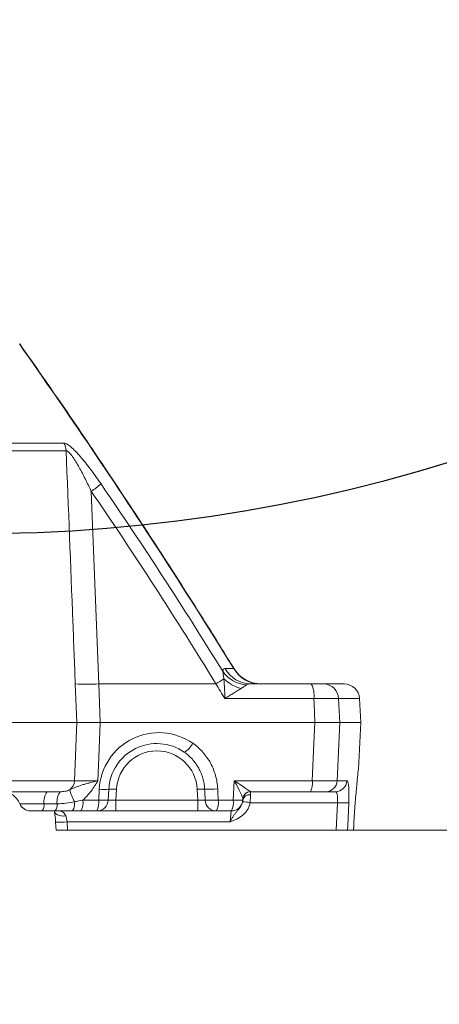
# Model space of a CAD drawing. Header units: millimetres. Extents: x 0 to 16820, y 0 to 11880.
# Tile 13 of 120: x 2732 to 2841, y 6599 to 6855. Entities that reach past the tile are written whole.
import ezdxf

# ---------------------------------------------------------------- set-up
doc = ezdxf.new("R2010")
doc.units = ezdxf.units.MM
doc.header["$LTSCALE"] = 20
doc.styles.add('SLDTEXTSTYLE0', font='TXT', dxfattribs={"width": 0.605})
doc.dimstyles.new('SLDDIMSTYLE0', dxfattribs={"dimtxt": 140, "dimasz": 100, "dimexe": 0, "dimexo": 0.0625, "dimgap": 35, "dimtad": 1, "dimtoh": 1, "dimdec": 0, "dimrnd": 1e-09, "dimzin": 12, "dimdsep": 46, "dimtxsty": 'SLDTEXTSTYLE0', "dimsah": 1, "dimcen": 0.09, "dimadec": 0, "dimazin": 0, "dimtfac": 1, "dimtofl": 0, "dimtmove": 0, "dimatfit": 3, "dimfxl": 0, "dimfrac": 2, "dimtolj": 1, "dimtzin": 12, "dimarcsym": 0})

# ---------------------------------------------------------------- blocks, each defined once
blk = doc.blocks.new('*D5')
at = {"color": 7, "linetype": 'Continuous', "lineweight": 0}
for p, q in [((2720.78, 9015.29), (5150.78, 9015.29)), ((5120.78, 9015.29), (5120.78, 6644.47)), ((2871.03, 6644.47), (5150.78, 6644.47))]:
    blk.add_line(p, q, dxfattribs=at)
for points in [[(5120.78, 9015.29), (5105.78, 8915.29), (5135.78, 8915.29)], [(5120.78, 6644.47), (5135.78, 6744.47), (5105.78, 6744.47)]]:
    blk.add_solid(points, dxfattribs=at)
at = {"color": 7, "linetype": 'Continuous', "lineweight": 0, "insert": (4940.31, 7616), "char_height": 140, "attachment_point": 1, "rotation": 90, "style": 'SLDTEXTSTYLE0'}
blk.add_mtext('2371', dxfattribs=at)
blk = doc.blocks.new('*D7')
at = {"color": 7, "linetype": 'Continuous', "lineweight": 0}
for p, q in [((4596.6, 7139.47), (4596.6, 4493.51)), ((2545.78, 6319.22), (2545.78, 4493.51)), ((4596.6, 4523.51), (2545.78, 4523.51))]:
    blk.add_line(p, q, dxfattribs=at)
for points in [[(2545.78, 4523.51), (2645.78, 4508.51), (2645.78, 4538.51)], [(4596.6, 4523.51), (4496.6, 4538.51), (4496.6, 4508.51)]]:
    blk.add_solid(points, dxfattribs=at)
at = {"color": 7, "linetype": 'Continuous', "lineweight": 0, "insert": (3357.32, 4703.98), "char_height": 140, "attachment_point": 1, "style": 'SLDTEXTSTYLE0'}
blk.add_mtext('2051', dxfattribs=at)
blk = doc.blocks.new('*D8')
at = {"color": 7, "linetype": 'Continuous', "lineweight": 0}
for p, q in [((3138.67, 7139.47), (3138.67, 4774.47)), ((2545.78, 6319.22), (2545.78, 4774.47)), ((3138.67, 4804.47), (2545.78, 4804.47))]:
    blk.add_line(p, q, dxfattribs=at)
for points in [[(2545.78, 4804.47), (2645.78, 4789.47), (2645.78, 4819.47)], [(3138.67, 4804.47), (3038.67, 4819.47), (3038.67, 4789.47)]]:
    blk.add_solid(points, dxfattribs=at)
at = {"color": 7, "linetype": 'Continuous', "lineweight": 0, "insert": (2681.89, 4984.94), "char_height": 140, "attachment_point": 1, "style": 'SLDTEXTSTYLE0'}
blk.add_mtext('593', dxfattribs=at)

msp = doc.modelspace()

# ---------------------------------------------------------------- linework, layer by layer
at = {"color": 8, "linetype": 'Continuous', "lineweight": 0}
for p, q in [((2490.31, 6745.01), (2743.62, 6745.01)), ((2744.21, 6743.05), (2490.14, 6743.05)), ((2750.74, 6732.48), (2752.67, 6682.47)), ((2785.49, 6686.44), (2787.78, 6686.44)), ((2746.97, 6672.47), (2746.58, 6682.47)), ((2752.67, 6682.47), (2753.06, 6672.47)), ((2752.67, 6682.47), (2783.14, 6682.47)), ((2808.58, 6678.68), (2785.46, 6678.68)), ((2815.02, 6678.68), (2815.3, 6672.47)), ((2820.46, 6678.68), (2815.02, 6678.68)), ((2815.3, 6672.47), (2814.63, 6657.31)), ((2491.34, 6657.31), (2746.38, 6657.31)), ((2752.68, 6652.31), (2752.82, 6655.12)), ((2757.3, 6655.12), (2757.15, 6652.31)), ((2778.42, 6652.31), (2778.27, 6655.12)), ((2787.63, 6652.31), (2787.89, 6657.31)), ((2787.89, 6657.31), (2808.18, 6657.31)), ((2814.63, 6657.31), (2817.15, 6657.31)), ((2792.11, 6654.47), (2792.1, 6653.63)), ((2738.45, 6651.34), (2741.86, 6651.34)), ((2748.56, 6652.31), (2752.68, 6652.31)), ((2757.15, 6652.31), (2757.15, 6649.47)), ((2757.15, 6652.31), (2778.42, 6652.31)), ((2778.42, 6652.31), (2778.42, 6649.47)), ((2783.74, 6652.31), (2787.63, 6652.31)), ((2814.69, 6651.62), (2792.02, 6651.62)), ((2814.36, 6644.47), (2814.69, 6651.62)), ((2786.81, 6646.62), (2787.11, 6649.47)), ((2786.81, 6646.62), (2744.47, 6646.62)), ((2744.47, 6646.62), (2744.6, 6644.47)), ((2818.86, 6644.47), (2818.93, 6645.62))]:
    msp.add_line(p, q, dxfattribs=at)
at = {"color": 7, "linetype": 'Continuous', "lineweight": 0}
for p, q in [((2792.21, 6682.47), (2807.89, 6682.47)), ((2811.11, 6682.47), (2816.46, 6682.47)), ((2820.78, 6672.47), (2820.46, 6678.68)), ((2491.67, 6672.47), (2746.97, 6672.47)), ((2753.06, 6672.47), (2808.85, 6672.47)), ((2815.3, 6672.47), (2820.78, 6672.47)), ((2820.15, 6660.31), (2820.78, 6672.47)), ((2820.13, 6660.14), (2820.13, 6660.14)), ((2755.3, 6655.12), (2755.15, 6652.31)), ((2742.67, 6654.47), (2492.13, 6654.47)), ((2790.12, 6652.61), (2790.1, 6652.31)), ((2807.66, 6654.47), (2792.11, 6654.47)), ((2814.19, 6654.47), (2811.69, 6654.47)), ((2790.1, 6652.31), (2790.1, 6652.29)), ((2741.38, 6649.47), (2737.97, 6649.47)), ((2752.16, 6649.47), (2748.04, 6649.47)), ((2757.15, 6649.47), (2752.16, 6649.47)), ((2778.42, 6649.47), (2757.15, 6649.47)), ((2783.22, 6649.47), (2778.42, 6649.47)), ((2787.11, 6649.47), (2783.22, 6649.47)), ((2741.44, 6646.59), (2741.58, 6644.46)), ((2818.93, 6645.62), (2818.93, 6645.61)), ((2744.6, 6644.47), (2814.36, 6644.47)), ((2768.53, 6644.47), (3417.11, 6644.47)), ((2818.86, 6644.47), (2817.33, 6644.47))]:
    msp.add_line(p, q, dxfattribs=at)
at = {"color": 8, "linetype": 'Continuous', "lineweight": 0, "flags": 128}
for points in [[(2750.79, 6743.61), (2750.85, 6743.68), (2750.85, 6743.68)], [(2808.85, 6672.47), (2808.64, 6677.28), (2808.58, 6678.68)], [(2746.38, 6657.31), (2746.89, 6670.44), (2746.97, 6672.47)], [(2753.06, 6672.47), (2752.71, 6663.33), (2752.47, 6657.31)], [(2808.18, 6657.31), (2808.53, 6665.08), (2808.85, 6672.47)], [(2745.67, 6649.47), (2745.8, 6649.51), (2745.93, 6649.64), (2746.05, 6649.85), (2746.17, 6650.14), (2746.26, 6650.49), (2746.34, 6650.9), (2746.4, 6651.36), (2746.44, 6651.85)], [(2817.66, 6651.62), (2817.38, 6645.64), (2817.33, 6644.47)], [(2744.13, 6648.18), (2743.51, 6648.14), (2742.92, 6648.18), (2742.38, 6648.3), (2741.92, 6648.49), (2741.55, 6648.74), (2741.3, 6649.03), (2741.17, 6649.36)]]:
    msp.add_lwpolyline(points, dxfattribs=at)
at = {"color": 7, "linetype": 'Continuous', "lineweight": 0, "flags": 128}
msp.add_lwpolyline([(2818.87, 6644.46), (2818.89, 6644.77), (2818.93, 6645.61)], dxfattribs=at)
at = {"color": 7, "linetype": 'Continuous', "lineweight": 30}
for centre, radius, start, end in [((2720.78, 7139.47), 1875.82, 300, 180), ((2720.78, 7139.47), 417.89, 212.4693, 92.4693), ((3170.78, 6360.04), 975.82, 145.3311, 300)]:
    msp.add_arc(centre, radius, start, end, dxfattribs=at)
at = {"color": 8, "linetype": 'Continuous', "lineweight": 0}
for centre, radius, start, end in [((2740.04, 6742.86), 4.18, 2.7109, 31.0713), ((2737.17, 6752.88), 24.5, 303.628, 311.0774), ((2791.65, 6690.45), 8.24, 214.8411, 266.2999), ((2792.26, 6690.21), 7.74, 209.114, 269.6865), ((2794.6, 6690.29), 7.83, 209.4827, 269.7941), ((2755.93, 6726.41), 51.68, 301.7644, 304.4622), ((2792.64, 6691.78), 10.93, 226.9408, 254.1186), ((2749.63, 6752.07), 69.67, 267.4941, 272.5059), ((2802.69, 6679.56), 5.95, 351.486, 29.2533), ((2811.07, 6678.51), 3.96, 2.3945, 89.4617), ((2768.3, 6654.31), 15.5, 55.2978, 177), ((2772.52, 6669.27), 5.11, 297.7306, 334.3197), ((2767.78, 6654.57), 10.5, 3, 177), ((2743.33, 6657.43), 3.05, 306.2128, 357.7191), ((2755.35, 6657.41), 10.5, 193.4232, 211.9857), ((2754.06, 6668.3), 13.24, 264.6346, 275.3654), ((2756.3, 6645.55), 9.62, 84.0433, 95.9567), ((2779.43, 6639.02), 16.14, 87.3123, 94.1365), ((2781.64, 6678.89), 23.79, 266.5122, 274.7151), ((2803.77, 6656.65), 4.47, 330.7467, 8.514), ((2811.66, 6657.43), 2.97, 270.5317, 357.5983), ((2814.17, 6657.45), 2.98, 270.2786, 357.3164), ((2742.89, 6651.86), 4.47, 144.3767, 186.7367), ((2746.3, 6651.86), 4.47, 144.3767, 186.7367), ((2791.82, 6651.89), 1.77, 81.0004, 166.7671), ((2792.11, 6652.5), 1.99, 90.9765, 176.8035), ((2735.79, 6651.03), 2.68, 324.3767, 6.7367), ((2739.2, 6651.03), 2.68, 324.3767, 6.7367), ((2744.15, 6651.65), 4.47, 330.7467, 8.514), ((2748.26, 6651.65), 4.47, 330.7467, 8.514), ((2753.92, 6665.49), 13.24, 264.6346, 275.3654), ((2781.78, 6676.21), 23.98, 266.5615, 274.6883), ((2783.27, 6652.4), 2.93, 182.5046, 268.9422), ((2779.32, 6651.65), 4.47, 330.7467, 8.514), ((2783.21, 6651.65), 4.47, 330.7467, 8.514), ((2788.86, 6665.49), 13.24, 264.6346, 275.3654), ((2789.77, 6641.8), 10.07, 77.0622, 88.3628), ((2816.18, 6670.21), 18.65, 265.4275, 274.5725), ((2742.85, 6659.59), 13.07, 263.978, 277.1316)]:
    msp.add_arc(centre, radius, start, end, dxfattribs=at)
at = {"color": 7, "linetype": 'Continuous', "lineweight": 0}
for centre, radius, start, end in [((2794.77, 6690.47), 8, 211.5661, 269.9954), ((2794.77, 6690.47), 8, 211.6774, 269.9916), ((2816.46, 6678.47), 4, 3, 90), ((2767.78, 6654.47), 12.5, 55.2978, 177), ((2727.53, 6649.47), 5, 22.0456, 90), ((2792.11, 6652.47), 2, 90, 177), ((2734.95, 6652.47), 3, 202.0412, 270), ((2752.16, 6652.47), 3, 270, 357), ((2787.11, 6652.47), 3, 270, 357)]:
    msp.add_arc(centre, radius, start, end, dxfattribs=at)
at = {"color": 8, "linetype": 'Continuous', "lineweight": 0}
for centre, major_axis, ratio, start_param, end_param in [((2775.57, 6706.58), (-26.17, 505.8), 0.003891, 4.604605, 4.610316), ((2776.09, 6706.43), (-25.65, 505.67), 0.00973, 4.604672, 4.610383), ((2787.37, 6657.47), (-2.73, 4.9), 0.067543, 3.248853, 4.642818), ((2787.37, 6657.47), (4.71, -3), 0.026375, 0.083021, 1.476986), ((2792.37, 6657.47), (0.27, 3), 0.114877, 3.02729, 3.151762), ((2757.16, 6652.47), (2.01, 0.16), 0.077066, 3.131435, 4.699492), ((2778.4, 6652.47), (2.01, -0.16), 0.077066, 4.725286, 6.014244)]:
    msp.add_ellipse(centre, major_axis=major_axis, ratio=ratio, start_param=start_param, end_param=end_param, dxfattribs=at)
for points in [[(2750.79, 6743.61), (2744.63, 6752.72), (2738.39, 6761.77), (2732.05, 6770.77)], [(2753.27, 6734.41), (2764.21, 6718.46), (2774.74, 6702.22), (2784.89, 6685.75)], [(2783.14, 6682.47), (2772.75, 6699.41), (2761.97, 6716.09), (2750.74, 6732.48)], [(2785.46, 6678.68), (2784.69, 6679.94), (2783.92, 6681.2), (2783.14, 6682.47)], [(2746.44, 6651.85), (2747.15, 6651.99), (2747.85, 6652.15), (2748.56, 6652.31)]]:
    msp.add_open_spline(points, degree=3, dxfattribs=at)
at = {"color": 7, "linetype": 'Continuous', "lineweight": 0}
for points, knots in [([(2750.85, 6743.68), (2750.48, 6744.23), (2746.99, 6749.41), (2740.79, 6758.47), (2734.86, 6766.92), (2732.14, 6770.8)], [0, 0, 0, 0, 0.060509, 0.568728, 1, 1, 1, 1]), ([(2787.95, 6686.26), (2786.71, 6688.27), (2782.88, 6694.5), (2776.24, 6705), (2767.97, 6717.87), (2759.5, 6730.81), (2753.71, 6739.42), (2750.85, 6743.68)], [0, 0, 0, 0, 0.103963, 0.322175, 0.545716, 0.775078, 1, 1, 1, 1]), ([(2807.89, 6682.47), (2808.28, 6682.47), (2808.66, 6682.47), (2809.19, 6682.47), (2809.36, 6682.47), (2809.69, 6682.47), (2809.84, 6682.47), (2810.12, 6682.47), (2810.26, 6682.47), (2810.5, 6682.47), (2810.6, 6682.47), (2810.79, 6682.47), (2810.88, 6682.47), (2811.01, 6682.47), (2811.07, 6682.47), (2811.11, 6682.47)], [0, 0, 0, 0, 0.25, 0.25, 0.375, 0.375, 0.5, 0.5, 0.625, 0.625, 0.75, 0.75, 0.875, 0.875, 1, 1, 1, 1]), ([(2746.97, 6672.47), (2747.21, 6672.47), (2747.54, 6672.47), (2748.14, 6672.47), (2748.36, 6672.47), (2748.83, 6672.47), (2749.08, 6672.47), (2749.61, 6672.47), (2749.89, 6672.47), (2750.48, 6672.47), (2750.78, 6672.47), (2751.72, 6672.47), (2752.37, 6672.47), (2753.06, 6672.47)], [0, 0, 0, 0, 0.25, 0.25, 0.375, 0.375, 0.5, 0.5, 0.625, 0.625, 0.75, 0.75, 1, 1, 1, 1]), ([(2808.85, 6672.47), (2809.65, 6672.47), (2810.4, 6672.47), (2811.46, 6672.47), (2811.81, 6672.47), (2812.45, 6672.47), (2812.75, 6672.47), (2813.32, 6672.47), (2813.59, 6672.47), (2814.07, 6672.47), (2814.29, 6672.47), (2814.67, 6672.47), (2814.83, 6672.47), (2815.11, 6672.47), (2815.22, 6672.47), (2815.3, 6672.47)], [0, 0, 0, 0, 0.25, 0.25, 0.375, 0.375, 0.5, 0.5, 0.625, 0.625, 0.75, 0.75, 0.875, 0.875, 1, 1, 1, 1]), ([(2818.93, 6645.62), (2818.98, 6646.48), (2819.08, 6648.22), (2819.26, 6650.71), (2819.44, 6653.06), (2819.63, 6655.16), (2819.8, 6656.98), (2819.94, 6658.43), (2820.06, 6659.52), (2820.13, 6660.13), (2820.15, 6660.38), (2820.15, 6660.31), (2820.15, 6660.31)], [0, 0, 0, 0, 0.109155, 0.221547, 0.330993, 0.443642, 0.553615, 0.666781, 0.776822, 0.890035, 0.999642, 1, 1, 1, 1]), ([(2807.66, 6654.47), (2807.91, 6654.47), (2808.15, 6654.47), (2808.63, 6654.47), (2808.86, 6654.47), (2809.3, 6654.47), (2809.51, 6654.47), (2809.92, 6654.47), (2810.11, 6654.47), (2810.47, 6654.47), (2810.63, 6654.47), (2810.93, 6654.47), (2811.07, 6654.47), (2811.42, 6654.47), (2811.59, 6654.47), (2811.69, 6654.47)], [0, 0, 0, 0, 0.125, 0.125, 0.25, 0.25, 0.375, 0.375, 0.5, 0.5, 0.625, 0.625, 0.75, 0.75, 1, 1, 1, 1]), ([(2790.05, 6651.87), (2790.07, 6651.97), (2790.08, 6652.05), (2790.09, 6652.19), (2790.1, 6652.25), (2790.1, 6652.29)], [0, 0, 0, 0, 0.5, 0.5, 1, 1, 1, 1]), ([(2737.97, 6649.47), (2737.96, 6649.47), (2737.68, 6649.47), (2737.08, 6649.47), (2736.25, 6649.47), (2735.76, 6649.47), (2735.36, 6649.47), (2735.03, 6649.47), (2734.98, 6649.47), (2734.95, 6649.47)], [0, 0, 0, 0, 0.0031769, 0.1965732, 0.3895385, 0.582574, 0.6096683, 0.8032402, 1, 1, 1, 1]), ([(2741.17, 6649.38), (2741.17, 6649.38), (2741.22, 6649.1), (2741.32, 6648.4), (2741.42, 6647.44), (2741.46, 6646.81), (2741.47, 6646.59)], [0, 0, 0, 0, 0.002891, 0.378175, 0.781094, 1, 1, 1, 1]), ([(2745.67, 6649.47), (2744.96, 6649.47), (2744.25, 6649.47), (2742.82, 6649.47), (2742.1, 6649.47), (2741.38, 6649.47)], [0, 0, 0, 0, 0.5, 0.5, 1, 1, 1, 1]), ([(2744.6, 6644.47), (2744.26, 6644.47), (2743.59, 6644.47), (2742.69, 6644.47), (2742.02, 6644.47), (2741.64, 6644.47), (2741.64, 6644.47), (2741.64, 6644.47)], [0, 0, 0, 0, 0.214973, 0.429965, 0.644525, 0.858816, 1, 1, 1, 1]), ([(2817.33, 6644.47), (2817.31, 6644.47), (2817.27, 6644.47), (2817.16, 6644.47), (2817.09, 6644.47), (2816.93, 6644.47), (2816.83, 6644.47), (2816.61, 6644.47), (2816.48, 6644.47), (2816.21, 6644.47), (2816.06, 6644.47), (2815.75, 6644.47), (2815.59, 6644.47), (2815.25, 6644.47), (2815.08, 6644.47), (2814.72, 6644.47), (2814.54, 6644.47), (2814.36, 6644.47)], [0, 0, 0, 0, 0.125, 0.125, 0.25, 0.25, 0.375, 0.375, 0.5, 0.5, 0.625, 0.625, 0.75, 0.75, 0.875, 0.875, 1, 1, 1, 1])]:
    msp.add_open_spline(points, degree=3, knots=knots, dxfattribs=at)
at = {"color": 8, "linetype": 'Continuous', "lineweight": 0}
for points, knots in [([(2743.62, 6745.01), (2743.74, 6745.01), (2743.88, 6744.98), (2744.19, 6744.87), (2744.35, 6744.79), (2744.71, 6744.58), (2744.9, 6744.45), (2745.29, 6744.15), (2745.49, 6743.98), (2746.1, 6743.43), (2746.52, 6743.02), (2747.38, 6742.11), (2747.81, 6741.62), (2748.67, 6740.6), (2749.1, 6740.08), (2749.95, 6739), (2750.37, 6738.45), (2751.21, 6737.32), (2751.63, 6736.75), (2752.45, 6735.59), (2752.86, 6735), (2753.27, 6734.41)], [0, 0, 0, 0, 0.0625, 0.0625, 0.125, 0.125, 0.1875, 0.1875, 0.25, 0.25, 0.375, 0.375, 0.5, 0.5, 0.625, 0.625, 0.75, 0.75, 0.875, 0.875, 1, 1, 1, 1]), ([(2750.74, 6732.48), (2750.24, 6733.54), (2749.73, 6734.6), (2748.69, 6736.68), (2748.15, 6737.71), (2747.32, 6739.19), (2747.03, 6739.68), (2746.46, 6740.63), (2746.17, 6741.08), (2745.72, 6741.7), (2745.57, 6741.91), (2745.27, 6742.28), (2745.13, 6742.44), (2744.84, 6742.73), (2744.7, 6742.85), (2744.44, 6743.02), (2744.32, 6743.06), (2744.21, 6743.05)], [0, 0, 0, 0, 0.25, 0.25, 0.5, 0.5, 0.625, 0.625, 0.75, 0.75, 0.8125, 0.8125, 0.875, 0.875, 0.9375, 0.9375, 1, 1, 1, 1]), ([(2746.58, 6682.47), (2746.37, 6687.79), (2746.17, 6693.11), (2745.96, 6698.44), (2745.38, 6713.31), (2744.8, 6728.18), (2744.21, 6743.05)], [0, 0, 0, 0, 0.016, 0.016, 0.016, 0.06069618, 0.06069618, 0.06069618, 0.06069618]), ([(2787.78, 6686.44), (2781.83, 6696.06), (2775.77, 6705.64), (2763.43, 6724.71), (2757.16, 6734.19), (2750.79, 6743.61)], [0, 0, 0, 0, 0.5, 0.5, 1, 1, 1, 1]), ([(2784.89, 6685.75), (2784.92, 6685.99), (2784.99, 6686.16), (2785.19, 6686.38), (2785.33, 6686.44), (2785.49, 6686.44)], [0, 0, 0, 0, 0.5, 0.5, 1, 1, 1, 1]), ([(2785.18, 6683.8), (2785.14, 6684.17), (2785.1, 6684.53), (2785, 6685.19), (2784.95, 6685.5), (2784.89, 6685.75)], [0, 0, 0, 0, 0.5, 0.5, 1, 1, 1, 1]), ([(2787.78, 6686.44), (2787.87, 6686.37), (2787.96, 6686.29), (2787.96, 6686.26), (2787.96, 6686.26)], [0, 0, 0, 0, 0.988146, 1, 1, 1, 1]), ([(2785.18, 6683.8), (2785.22, 6683.4), (2785.25, 6682.99), (2785.31, 6682.16), (2785.34, 6681.73), (2785.39, 6680.87), (2785.4, 6680.44), (2785.44, 6679.56), (2785.45, 6679.12), (2785.46, 6678.68)], [0, 0, 0, 0, 0.25, 0.25, 0.5, 0.5, 0.75, 0.75, 1, 1, 1, 1]), ([(2789.65, 6681.27), (2789.34, 6681.07), (2789.02, 6680.87), (2788.35, 6680.45), (2788, 6680.23), (2787.29, 6679.79), (2786.93, 6679.57), (2786.2, 6679.13), (2785.83, 6678.9), (2785.46, 6678.68)], [0, 0, 0, 0, 0.25, 0.25, 0.5, 0.5, 0.75, 0.75, 1, 1, 1, 1]), ([(2791.11, 6682.23), (2790.95, 6682.11), (2790.72, 6681.96), (2790.23, 6681.64), (2789.95, 6681.46), (2789.65, 6681.27)], [0, 0, 0, 0, 0.5, 0.5, 1, 1, 1, 1]), ([(2792.21, 6682.47), (2792, 6682.47), (2791.79, 6682.45), (2791.41, 6682.38), (2791.24, 6682.33), (2791.11, 6682.23)], [0, 0, 0, 0, 0.5, 0.5, 1, 1, 1, 1]), ([(2815.02, 6678.68), (2814.94, 6678.68), (2814.83, 6678.69), (2814.56, 6678.7), (2814.39, 6678.7), (2814.01, 6678.71), (2813.8, 6678.71), (2813.32, 6678.72), (2813.05, 6678.72), (2812.48, 6678.72), (2812.18, 6678.72), (2811.53, 6678.71), (2811.19, 6678.71), (2810.12, 6678.7), (2809.37, 6678.69), (2808.58, 6678.68)], [0, 0, 0, 0, 0.125, 0.125, 0.25, 0.25, 0.375, 0.375, 0.5, 0.5, 0.625, 0.625, 0.75, 0.75, 1, 1, 1, 1]), ([(2777.13, 6667.05), (2778.09, 6666.39), (2778.95, 6665.62), (2780.11, 6664.32), (2780.47, 6663.86), (2781.14, 6662.9), (2781.45, 6662.41), (2782, 6661.39), (2782.25, 6660.86), (2782.68, 6659.78), (2782.87, 6659.22), (2783.35, 6657.52), (2783.53, 6656.36), (2783.59, 6655.18)], [0, 0, 0, 0, 0.25, 0.25, 0.375, 0.375, 0.5, 0.5, 0.625, 0.625, 0.75, 0.75, 1, 1, 1, 1]), ([(2780.19, 6655.14), (2780.14, 6656.1), (2779.99, 6657.03), (2779.6, 6658.41), (2779.44, 6658.86), (2779.08, 6659.73), (2778.88, 6660.15), (2778.43, 6660.98), (2778.18, 6661.38), (2777.63, 6662.16), (2777.33, 6662.53), (2776.39, 6663.58), (2775.68, 6664.2), (2774.9, 6664.74)], [0, 0, 0, 0, 0.25, 0.25, 0.375, 0.375, 0.5, 0.5, 0.625, 0.625, 0.75, 0.75, 1, 1, 1, 1]), ([(2742.67, 6654.47), (2743.08, 6654.47), (2743.49, 6654.5), (2744.32, 6654.66), (2744.73, 6654.79), (2745.13, 6654.97)], [0, 0, 0, 0, 0.5, 0.5, 1, 1, 1, 1]), ([(2745.13, 6654.97), (2745.66, 6655.18), (2746.17, 6655.41), (2747.24, 6655.84), (2747.8, 6656.05), (2748.7, 6656.33), (2749.02, 6656.43), (2749.66, 6656.61), (2750, 6656.7), (2751.02, 6656.97), (2751.74, 6657.14), (2752.47, 6657.31)], [0, 0, 0, 0, 0.25, 0.25, 0.5, 0.5, 0.625, 0.625, 0.75, 0.75, 1, 1, 1, 1]), ([(2746.38, 6657.31), (2746.5, 6657.3), (2746.64, 6657.3), (2746.97, 6657.3), (2747.15, 6657.29), (2747.75, 6657.29), (2748.22, 6657.29), (2749.02, 6657.29), (2749.3, 6657.29), (2749.88, 6657.29), (2750.18, 6657.29), (2750.81, 6657.29), (2751.13, 6657.3), (2751.79, 6657.3), (2752.13, 6657.3), (2752.47, 6657.31)], [0, 0, 0, 0, 0.125, 0.125, 0.25, 0.25, 0.5, 0.5, 0.625, 0.625, 0.75, 0.75, 0.875, 0.875, 1, 1, 1, 1]), ([(2748.56, 6652.31), (2748.96, 6652.65), (2749.33, 6653.03), (2750.05, 6653.81), (2750.38, 6654.22), (2751.02, 6655.07), (2751.33, 6655.51), (2751.91, 6656.4), (2752.19, 6656.85), (2752.47, 6657.31)], [0, 0, 0, 0, 0.25, 0.25, 0.5, 0.5, 0.75, 0.75, 1, 1, 1, 1]), ([(2814.63, 6657.31), (2814.47, 6657.3), (2814.2, 6657.29), (2813.63, 6657.28), (2813.41, 6657.28), (2812.93, 6657.28), (2812.67, 6657.28), (2812.1, 6657.28), (2811.79, 6657.28), (2811.14, 6657.28), (2810.8, 6657.28), (2810.1, 6657.29), (2809.73, 6657.29), (2808.97, 6657.3), (2808.58, 6657.3), (2808.18, 6657.31)], [0, 0, 0, 0, 0.25, 0.25, 0.375, 0.375, 0.5, 0.5, 0.625, 0.625, 0.75, 0.75, 0.875, 0.875, 1, 1, 1, 1]), ([(2817.66, 6651.62), (2817.68, 6652.01), (2817.69, 6652.39), (2817.71, 6653.14), (2817.71, 6653.5), (2817.71, 6654.19), (2817.7, 6654.52), (2817.68, 6655.14), (2817.66, 6655.42), (2817.61, 6655.94), (2817.59, 6656.18), (2817.52, 6656.58), (2817.49, 6656.75), (2817.42, 6656.96), (2817.4, 6657.02), (2817.36, 6657.13), (2817.33, 6657.17), (2817.26, 6657.27), (2817.21, 6657.31), (2817.15, 6657.31)], [0, 0, 0, 0, 0.125, 0.125, 0.25, 0.25, 0.375, 0.375, 0.5, 0.5, 0.625, 0.625, 0.75, 0.75, 0.8125, 0.8125, 0.875, 0.875, 1, 1, 1, 1]), ([(2792.1, 6653.63), (2792.1, 6653.5), (2792.09, 6653.36), (2792.08, 6653.05), (2792.08, 6652.89), (2792.07, 6652.54), (2792.06, 6652.37), (2792.04, 6652), (2792.03, 6651.81), (2792.02, 6651.62)], [0, 0, 0, 0, 0.25, 0.25, 0.5, 0.5, 0.75, 0.75, 1, 1, 1, 1]), ([(2814.19, 6654.47), (2814.24, 6654.47), (2814.29, 6654.45), (2814.39, 6654.38), (2814.43, 6654.33), (2814.51, 6654.19), (2814.55, 6654.11), (2814.61, 6653.91), (2814.64, 6653.79), (2814.69, 6653.53), (2814.7, 6653.39), (2814.73, 6653.08), (2814.74, 6652.91), (2814.74, 6652.39), (2814.72, 6652.01), (2814.69, 6651.62)], [0, 0, 0, 0, 0.125, 0.125, 0.25, 0.25, 0.375, 0.375, 0.5, 0.5, 0.625, 0.625, 0.75, 0.75, 1, 1, 1, 1]), ([(2732.17, 6651.34), (2732.23, 6651.34), (2732.34, 6651.34), (2733.03, 6651.34), (2733.86, 6651.34), (2734.89, 6651.34), (2736.64, 6651.34), (2737.85, 6651.34), (2738.45, 6651.34)], [0, 0, 0, 0, 0.196534, 0.391325, 0.41863, 0.612864, 0.80565, 1, 1, 1, 1]), ([(2741.86, 6651.34), (2742.64, 6651.34), (2743.41, 6651.39), (2744.93, 6651.56), (2745.69, 6651.69), (2746.44, 6651.85)], [0, 0, 0, 0, 0.5, 0.5, 1, 1, 1, 1]), ([(2790.05, 6651.87), (2790.01, 6651.6), (2789.93, 6651.35), (2789.71, 6650.86), (2789.58, 6650.62), (2789.28, 6650.19), (2789.12, 6649.99), (2788.79, 6649.61), (2788.63, 6649.43), (2788.31, 6649.06), (2788.16, 6648.87), (2787.86, 6648.47), (2787.72, 6648.26), (2787.45, 6647.82), (2787.32, 6647.59), (2787.13, 6647.24), (2787.06, 6647.12), (2786.94, 6646.87), (2786.87, 6646.75), (2786.81, 6646.62)], [0, 0, 0, 0, 0.125, 0.125, 0.25, 0.25, 0.375, 0.375, 0.5, 0.5, 0.625, 0.625, 0.75, 0.75, 0.875, 0.875, 0.9375, 0.9375, 1, 1, 1, 1]), ([(2792.02, 6651.62), (2791.97, 6651.31), (2791.88, 6651), (2791.66, 6650.41), (2791.52, 6650.13), (2791.2, 6649.58), (2791.01, 6649.32), (2790.6, 6648.84), (2790.38, 6648.61), (2789.66, 6647.99), (2789.12, 6647.66), (2788.28, 6647.23), (2787.99, 6647.1), (2787.4, 6646.85), (2787.1, 6646.74), (2786.81, 6646.62)], [0, 0, 0, 0, 0.125, 0.125, 0.25, 0.25, 0.375, 0.375, 0.5, 0.5, 0.75, 0.75, 0.875, 0.875, 1, 1, 1, 1]), ([(2742.64, 6649.47), (2742.74, 6649.47), (2742.86, 6649.43), (2743.12, 6649.32), (2743.27, 6649.23), (2743.55, 6649.02), (2743.69, 6648.89), (2743.94, 6648.57), (2744.05, 6648.39), (2744.13, 6648.18)], [0, 0, 0, 0, 0.25, 0.25, 0.5, 0.5, 0.75, 0.75, 1, 1, 1, 1]), ([(2744.13, 6648.18), (2744.16, 6648.06), (2744.2, 6647.95), (2744.27, 6647.7), (2744.3, 6647.57), (2744.39, 6647.18), (2744.43, 6646.91), (2744.47, 6646.62)], [0, 0, 0, 0, 0.25, 0.25, 0.5, 0.5, 1, 1, 1, 1])]:
    msp.add_open_spline(points, degree=3, knots=knots, dxfattribs=at)
at = {"color": 7, "linetype": 'Continuous', "lineweight": 0}
msp.add_open_spline([(2748.04, 6649.47), (2747.24, 6649.47), (2746.45, 6649.47), (2745.67, 6649.47)], degree=3, dxfattribs=at)

# ---------------------------------------------------------------- dimensions: what is measured, and where the dimension line sits
dim = msp.add_linear_dim(base=(5120.78, 6644.47), p1=(2720.78, 9015.29), p2=(2871.03, 6644.47), angle=90, dimstyle='SLDDIMSTYLE0', dxfattribs=at)
dim.commit()
dim.dimension.update_dxf_attribs({"geometry": '*D5', "text_midpoint": (5120.78, 7829.88), "dimtype": 160})
for base, p1, picture, middle in [((2545.78, 4523.51), (4596.6, 7139.47), '*D7', (3571.19, 4523.51)), ((2545.78, 4804.47), (3138.67, 7139.47), '*D8', (2842.23, 4804.47))]:
    dim = msp.add_linear_dim(base=base, p1=p1, p2=(2545.78, 6319.22), dimstyle='SLDDIMSTYLE0', dxfattribs=at)
    dim.commit()
    dim.dimension.update_dxf_attribs({"geometry": picture, "text_midpoint": middle, "dimtype": 160})

doc.saveas('drawing.dxf')
